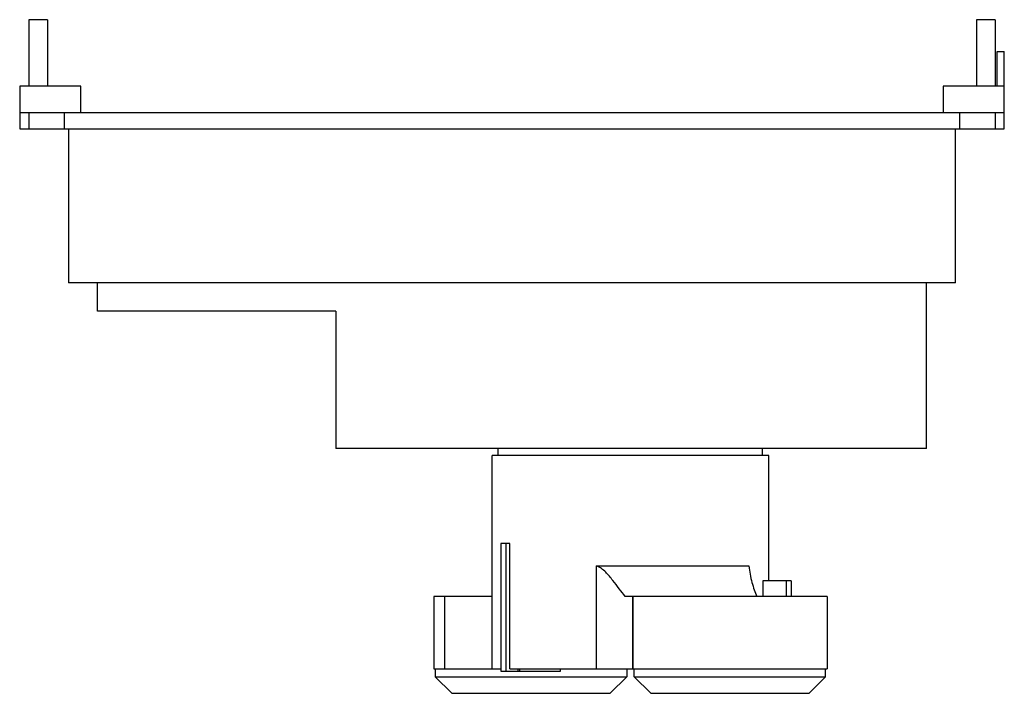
# Model space of a CAD drawing. Header units: millimetres. Extents: x 28 to 236, y 116 to 258.
import ezdxf

# ---------------------------------------------------------------- set-up
doc = ezdxf.new("R2010")
doc.units = ezdxf.units.MM
doc.header["$LTSCALE"] = 24.215883
doc.layers.add('00_COMPONENTS_1', color=7, linetype='CONTINUOUS')

msp = doc.modelspace()

# ---------------------------------------------------------------- linework, layer by layer
at = {"layer": '00_COMPONENTS_1', "color": 7, "linetype": 'Continuous'}
for p, q in [((29.79, 257.73), (29.79, 243.73)), ((33.79, 257.73), (29.79, 257.73)), ((33.79, 257.73), (33.79, 243.73)), ((233.79, 257.73), (229.79, 257.73)), ((229.79, 257.73), (229.79, 243.73)), ((233.79, 257.73), (233.79, 243.73)), ((234.19, 251.03), (235.69, 251.03)), ((234.19, 243.73), (234.19, 251.03)), ((235.69, 234.73), (235.69, 251.03)), ((27.89, 243.73), (27.89, 234.73)), ((40.76, 243.73), (27.89, 243.73)), ((40.76, 238.13), (40.76, 243.73)), ((235.69, 243.73), (222.82, 243.73)), ((222.82, 243.73), (222.82, 238.13)), ((27.89, 238.13), (235.69, 238.13)), ((29.79, 238.13), (29.79, 234.73)), ((37.29, 238.13), (37.29, 234.73)), ((226.29, 234.73), (226.29, 238.13)), ((233.79, 238.13), (233.79, 234.73)), ((27.89, 234.73), (235.69, 234.73)), ((38.19, 234.73), (38.19, 202.23)), ((225.39, 202.23), (225.39, 234.73)), ((225.39, 202.23), (38.19, 202.23)), ((44.29, 196.23), (44.29, 202.23)), ((219.29, 167.23), (219.29, 202.23)), ((94.6, 196.23), (44.29, 196.23)), ((94.6, 196.23), (94.6, 167.23)), ((219.29, 167.23), (94.6, 167.23)), ((128.89, 165.78), (128.89, 167.23)), ((184.69, 165.78), (184.69, 167.23)), ((185.99, 165.78), (127.59, 165.78)), ((127.59, 120.78), (127.59, 165.78)), ((185.99, 139.33), (185.99, 165.78)), ((131.34, 147.16), (129.43, 147.16)), ((129.43, 147.16), (129.43, 120.28)), ((130.52, 147.16), (130.52, 120.28)), ((131.34, 120.78), (131.34, 147.16)), ((149.65, 142.45), (181.77, 142.45)), ((149.65, 120.78), (149.65, 142.45)), ((190.69, 139.33), (184.72, 139.33)), ((184.72, 139.33), (184.72, 136.01)), ((189.69, 136.01), (189.69, 139.33)), ((190.69, 139.33), (190.69, 136.01)), ((127.59, 136.01), (115.3, 136.01)), ((115.3, 136.01), (115.3, 120.78)), ((117.54, 136.01), (117.54, 120.78)), ((198.28, 136.01), (155.7, 136.01)), ((157.22, 136.01), (157.22, 120.78)), ((157.28, 136.01), (157.28, 120.78)), ((198.28, 136.01), (198.28, 120.78)), ((115.3, 120.78), (129.43, 120.78)), ((115.6, 120.78), (115.6, 119.08)), ((131.34, 120.78), (198.28, 120.78)), ((133.1, 120.28), (133.1, 120.78)), ((133.37, 120.78), (133.37, 120.28)), ((142.01, 120.28), (142.01, 120.78)), ((156, 120.78), (156, 119.08)), ((157.58, 119.08), (157.58, 120.78)), ((197.98, 119.08), (197.98, 120.78)), ((115.6, 119.08), (156, 119.08)), ((119.1, 115.58), (115.6, 119.08)), ((129.43, 120.28), (142.01, 120.28)), ((152.5, 115.58), (156, 119.08)), ((157.58, 119.08), (197.98, 119.08)), ((161.08, 115.58), (157.58, 119.08)), ((194.48, 115.58), (197.98, 119.08)), ((119.1, 115.58), (152.5, 115.58)), ((161.08, 115.58), (194.48, 115.58))]:
    msp.add_line(p, q, dxfattribs=at)
for points, knots in [([(155.7, 136.01), (155.26, 136.55), (154.39, 137.69), (153.3, 139.13), (152.35, 140.3), (151.57, 141.16), (150.71, 141.95), (150.02, 142.35), (149.65, 142.45)], [0, 0, 0, 0, 0.232091, 0.480817, 0.608862, 0.738476, 0.869073, 1, 1, 1, 1]), ([(181.77, 142.45), (181.93, 141.28), (182.24, 139.58), (182.87, 137.44), (183.26, 136.46), (183.48, 136.01)], [0, 0, 0, 0, 0.529011, 0.774642, 1, 1, 1, 1])]:
    msp.add_open_spline(points, degree=3, knots=knots, dxfattribs=at)

doc.saveas('drawing.dxf')
